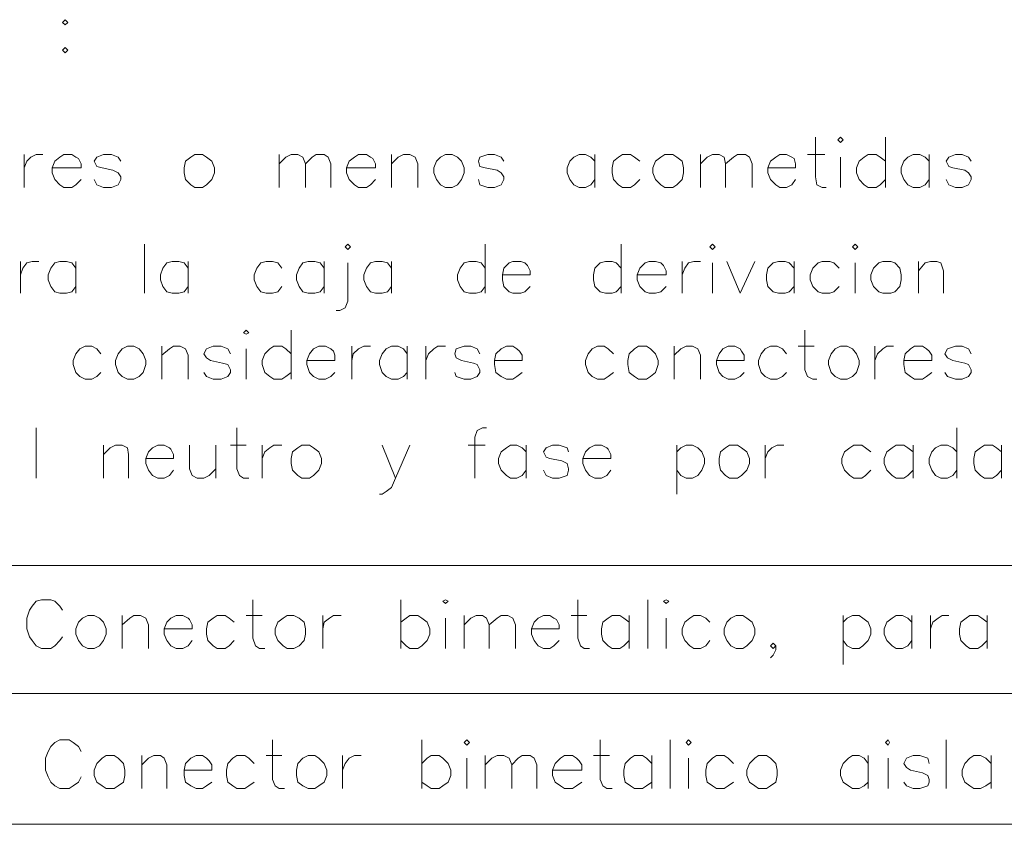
# Paper-space layout 'DGE_BT_007' of a CAD drawing. Header units: millimetres. Extents: x 8 to 202, y 3 to 294.
# Tile 7 of 14: x 50 to 81, y 71 to 97. Entities that reach past the tile are written whole.
import ezdxf

# ---------------------------------------------------------------- set-up
doc = ezdxf.new("R2010")
doc.units = ezdxf.units.MM
doc.layers.add('DGE_CONTORNOS', color=7, linetype='Continuous', lineweight=0)
doc.layers.add('DGE_DATOS', color=7, linetype='Continuous', lineweight=0)

# ---------------------------------------------------------------- blocks, each defined once
blk = doc.blocks.new('DGE_BT_007')
at = {"layer": 'DGE_CONTORNOS', "lineweight": 13}
for points in [[(51.054, 97.2257), (51.1387, 97.141), (51.054, 97.0563), (50.9693, 97.141), (51.054, 97.2257)], [(51.054, 96.3367), (51.1387, 96.252), (51.054, 96.1673), (50.9693, 96.252), (51.054, 96.3367)], [(75.0993, 93.458), (75.0993, 92.188), (75.1417, 91.934), (75.311, 91.8493), (75.438, 91.8493)], [(75.819, 93.3734), (75.9037, 93.458), (75.9883, 93.3734), (75.9037, 93.2887), (75.819, 93.3734)], [(77.343, 93.458), (77.343, 91.8493)], [(49.7417, 92.9077), (49.7417, 91.8493)], [(49.7417, 92.4844), (49.8263, 92.696), (49.9533, 92.823), (50.1227, 92.9077), (50.3343, 92.9077)], [(50.6307, 92.4844), (51.562, 92.4844), (51.562, 92.6114), (51.4773, 92.7807), (51.3927, 92.823), (51.2657, 92.9077), (51.0117, 92.9077), (50.8847, 92.823), (50.7153, 92.696), (50.6307, 92.4844), (50.6307, 92.315), (50.7153, 92.1034), (50.8847, 91.934), (51.0117, 91.8493), (51.2657, 91.8493), (51.3927, 91.934), (51.562, 92.1034)], [(52.832, 92.696), (52.7473, 92.823), (52.5357, 92.9077), (52.2817, 92.9077), (52.07, 92.823), (51.9853, 92.696), (52.07, 92.5267), (52.2393, 92.4844), (52.578, 92.3997), (52.7473, 92.315), (52.832, 92.188), (52.832, 92.1034), (52.7473, 91.934), (52.5357, 91.8493), (52.2817, 91.8493), (52.07, 91.934), (51.9853, 92.1034)], [(55.2027, 92.9077), (55.0757, 92.823), (54.9063, 92.696), (54.864, 92.4844), (54.864, 92.315), (54.9063, 92.1034), (55.0757, 91.934), (55.2027, 91.8493), (55.4567, 91.8493), (55.5837, 91.934), (55.753, 92.1034), (55.8377, 92.315), (55.8377, 92.4844), (55.753, 92.696), (55.5837, 92.823), (55.4567, 92.9077), (55.2027, 92.9077)], [(57.912, 92.9077), (57.912, 91.8493)], [(57.912, 92.6114), (58.1237, 92.823), (58.293, 92.9077), (58.5047, 92.9077), (58.674, 92.823), (58.7587, 92.6114), (58.7587, 91.8493)], [(58.7587, 92.6114), (58.9703, 92.823), (59.0973, 92.9077), (59.3513, 92.9077), (59.4783, 92.823), (59.563, 92.6114), (59.563, 91.8493)], [(60.071, 92.4844), (61.0023, 92.4844), (61.0023, 92.6114), (60.9177, 92.7807), (60.833, 92.823), (60.706, 92.9077), (60.452, 92.9077), (60.325, 92.823), (60.1557, 92.696), (60.071, 92.4844), (60.071, 92.315), (60.1557, 92.1034), (60.325, 91.934), (60.452, 91.8493), (60.706, 91.8493), (60.833, 91.934), (61.0023, 92.1034)], [(61.5103, 92.9077), (61.5103, 91.8493)], [(61.5103, 92.6114), (61.722, 92.823), (61.8913, 92.9077), (62.103, 92.9077), (62.2723, 92.823), (62.357, 92.6114), (62.357, 91.8493)], [(63.246, 92.9077), (63.0767, 92.823), (62.9497, 92.696), (62.865, 92.4844), (62.865, 92.315), (62.9497, 92.1034), (63.0767, 91.934), (63.246, 91.8493), (63.4577, 91.8493), (63.627, 91.934), (63.754, 92.1034), (63.8387, 92.315), (63.8387, 92.4844), (63.754, 92.696), (63.627, 92.823), (63.4577, 92.9077), (63.246, 92.9077)], [(65.1087, 92.696), (65.024, 92.823), (64.8123, 92.9077), (64.6007, 92.9077), (64.3467, 92.823), (64.3043, 92.696), (64.3467, 92.5267), (64.516, 92.4844), (64.897, 92.3997), (65.024, 92.315), (65.1087, 92.188), (65.1087, 92.1034), (65.024, 91.934), (64.8123, 91.8493), (64.6007, 91.8493), (64.3467, 91.934), (64.3043, 92.1034)], [(68.0297, 92.696), (67.9027, 92.823), (67.7333, 92.9077), (67.5217, 92.9077), (67.3523, 92.823), (67.2253, 92.696), (67.1407, 92.4844), (67.1407, 92.315), (67.2253, 92.1034), (67.3523, 91.934), (67.5217, 91.8493), (67.7333, 91.8493), (67.9027, 91.934), (68.0297, 92.1034)], [(68.0297, 92.9077), (68.0297, 91.8493)], [(69.469, 92.696), (69.2997, 92.823), (69.1727, 92.9077), (68.9187, 92.9077), (68.7917, 92.823), (68.6223, 92.696), (68.58, 92.4844), (68.58, 92.315), (68.6223, 92.1034), (68.7917, 91.934), (68.9187, 91.8493), (69.1727, 91.8493), (69.2997, 91.934), (69.469, 92.1034)], [(70.2733, 92.9077), (70.1463, 92.823), (69.977, 92.696), (69.8923, 92.4844), (69.8923, 92.315), (69.977, 92.1034), (70.1463, 91.934), (70.2733, 91.8493), (70.5273, 91.8493), (70.6543, 91.934), (70.8237, 92.1034), (70.866, 92.315), (70.866, 92.4844), (70.8237, 92.696), (70.6543, 92.823), (70.5273, 92.9077), (70.2733, 92.9077)], [(71.4163, 92.9077), (71.4163, 91.8493)], [(71.4163, 92.6114), (71.628, 92.823), (71.7973, 92.9077), (72.009, 92.9077), (72.1783, 92.823), (72.2207, 92.6114), (72.2207, 91.8493)], [(72.2207, 92.6114), (72.4747, 92.823), (72.6017, 92.9077), (72.8557, 92.9077), (72.9827, 92.823), (73.0673, 92.6114), (73.0673, 91.8493)], [(73.5753, 92.4844), (74.4643, 92.4844), (74.4643, 92.6114), (74.422, 92.7807), (74.3373, 92.823), (74.168, 92.9077), (73.9563, 92.9077), (73.8293, 92.823), (73.66, 92.696), (73.5753, 92.4844), (73.5753, 92.315), (73.66, 92.1034), (73.8293, 91.934), (73.9563, 91.8493), (74.168, 91.8493), (74.3373, 91.934), (74.4643, 92.1034)], [(74.8453, 92.9077), (75.3957, 92.9077)], [(75.9037, 92.823), (75.9037, 91.8493)], [(77.343, 92.696), (77.1737, 92.823), (77.0467, 92.9077), (76.7927, 92.9077), (76.6657, 92.823), (76.4963, 92.696), (76.4117, 92.4844), (76.4117, 92.315), (76.4963, 92.1034), (76.6657, 91.934), (76.7927, 91.8493), (77.0467, 91.8493), (77.1737, 91.934), (77.343, 92.1034)], [(78.74, 92.696), (78.613, 92.823), (78.4437, 92.9077), (78.232, 92.9077), (78.0627, 92.823), (77.9357, 92.696), (77.851, 92.4844), (77.851, 92.315), (77.9357, 92.1034), (78.0627, 91.934), (78.232, 91.8493), (78.4437, 91.8493), (78.613, 91.934), (78.74, 92.1034)], [(78.74, 92.9077), (78.74, 91.8493)], [(80.0947, 92.696), (80.01, 92.823), (79.7983, 92.9077), (79.5867, 92.9077), (79.375, 92.823), (79.2903, 92.696), (79.375, 92.5267), (79.502, 92.4844), (79.883, 92.3997), (80.01, 92.315), (80.0947, 92.188), (80.0947, 92.1034), (80.01, 91.934), (79.7983, 91.8493), (79.5867, 91.8493), (79.375, 91.934), (79.2903, 92.1034)], [(53.594, 90.029), (53.594, 88.4627)], [(60.0287, 89.9444), (60.1133, 90.029), (60.198, 89.9444), (60.1133, 89.8597), (60.0287, 89.9444)], [(64.516, 90.029), (64.516, 88.4627)], [(68.8763, 90.029), (68.8763, 88.4627)], [(71.7127, 89.9444), (71.7973, 90.029), (71.882, 89.9444), (71.7973, 89.8597), (71.7127, 89.9444)], [(76.2847, 89.9444), (76.3693, 90.029), (76.454, 89.9444), (76.3693, 89.8597), (76.2847, 89.9444)], [(49.6147, 89.4787), (49.6147, 88.4627)], [(49.6147, 89.0554), (49.6993, 89.267), (49.8263, 89.4364), (49.9957, 89.4787), (50.2073, 89.4787)], [(51.3927, 89.267), (51.2657, 89.4364), (51.0963, 89.4787), (50.8847, 89.4787), (50.7153, 89.4364), (50.5883, 89.267), (50.5037, 89.0554), (50.5037, 88.886), (50.5883, 88.6743), (50.7153, 88.505), (50.8847, 88.4627), (51.0963, 88.4627), (51.2657, 88.505), (51.3927, 88.6743)], [(51.3927, 89.4787), (51.3927, 88.4627)], [(54.991, 89.267), (54.864, 89.4364), (54.6947, 89.4787), (54.483, 89.4787), (54.3137, 89.4364), (54.1867, 89.267), (54.102, 89.0554), (54.102, 88.886), (54.1867, 88.6743), (54.3137, 88.505), (54.483, 88.4627), (54.6947, 88.4627), (54.864, 88.505), (54.991, 88.6743)], [(54.991, 89.4787), (54.991, 88.4627)], [(57.9967, 89.267), (57.8697, 89.4364), (57.7003, 89.4787), (57.4887, 89.4787), (57.3193, 89.4364), (57.1923, 89.267), (57.1077, 89.0554), (57.1077, 88.886), (57.1923, 88.6743), (57.3193, 88.505), (57.4887, 88.4627), (57.7003, 88.4627), (57.8697, 88.505), (57.9967, 88.6743)], [(59.3513, 89.267), (59.2243, 89.4364), (59.055, 89.4787), (58.8433, 89.4787), (58.674, 89.4364), (58.547, 89.267), (58.4623, 89.0554), (58.4623, 88.886), (58.547, 88.6743), (58.674, 88.505), (58.8433, 88.4627), (59.055, 88.4627), (59.2243, 88.505), (59.3513, 88.6743)], [(59.3513, 89.4787), (59.3513, 88.4627)], [(60.1133, 89.4364), (60.1133, 88.2087), (60.0287, 87.997), (59.8593, 87.9124), (59.7323, 87.9124)], [(61.5103, 89.267), (61.3833, 89.4364), (61.214, 89.4787), (61.0023, 89.4787), (60.833, 89.4364), (60.706, 89.267), (60.6213, 89.0554), (60.6213, 88.886), (60.706, 88.6743), (60.833, 88.505), (61.0023, 88.4627), (61.214, 88.4627), (61.3833, 88.505), (61.5103, 88.6743)], [(61.5103, 89.4787), (61.5103, 88.4627)], [(64.516, 89.267), (64.389, 89.4364), (64.2197, 89.4787), (64.008, 89.4787), (63.8387, 89.4364), (63.7117, 89.267), (63.627, 89.0554), (63.627, 88.886), (63.7117, 88.6743), (63.8387, 88.505), (64.008, 88.4627), (64.2197, 88.4627), (64.389, 88.505), (64.516, 88.6743)], [(65.0663, 89.0554), (65.9553, 89.0554), (65.9553, 89.1824), (65.8707, 89.3517), (65.786, 89.4364), (65.659, 89.4787), (65.405, 89.4787), (65.278, 89.4364), (65.1087, 89.267), (65.0663, 89.0554), (65.0663, 88.886), (65.1087, 88.6743), (65.278, 88.505), (65.405, 88.4627), (65.659, 88.4627), (65.786, 88.505), (65.9553, 88.6743)], [(68.8763, 89.267), (68.707, 89.4364), (68.58, 89.4787), (68.3683, 89.4787), (68.199, 89.4364), (68.0297, 89.267), (67.9873, 89.0554), (67.9873, 88.886), (68.0297, 88.6743), (68.199, 88.505), (68.3683, 88.4627), (68.58, 88.4627), (68.707, 88.505), (68.8763, 88.6743)], [(69.3843, 89.0554), (70.3157, 89.0554), (70.3157, 89.1824), (70.231, 89.3517), (70.1463, 89.4364), (69.977, 89.4787), (69.7653, 89.4787), (69.6383, 89.4364), (69.469, 89.267), (69.3843, 89.0554), (69.3843, 88.886), (69.469, 88.6743), (69.6383, 88.505), (69.7653, 88.4627), (69.977, 88.4627), (70.1463, 88.505), (70.3157, 88.6743)], [(70.8237, 89.4787), (70.8237, 88.4627)], [(70.8237, 89.0554), (70.9083, 89.267), (71.0353, 89.4364), (71.2047, 89.4787), (71.4163, 89.4787)], [(71.7973, 89.4364), (71.7973, 88.4627)], [(72.263, 89.4787), (72.6863, 88.4627), (73.152, 89.4787)], [(74.422, 89.267), (74.2527, 89.4364), (74.1257, 89.4787), (73.914, 89.4787), (73.7447, 89.4364), (73.5753, 89.267), (73.533, 89.0554), (73.533, 88.886), (73.5753, 88.6743), (73.7447, 88.505), (73.914, 88.4627), (74.1257, 88.4627), (74.2527, 88.505), (74.422, 88.6743)], [(74.422, 89.4787), (74.422, 88.4627)], [(75.8613, 89.267), (75.692, 89.4364), (75.565, 89.4787), (75.311, 89.4787), (75.184, 89.4364), (75.0147, 89.267), (74.93, 89.0554), (74.93, 88.886), (75.0147, 88.6743), (75.184, 88.505), (75.311, 88.4627), (75.565, 88.4627), (75.692, 88.505), (75.8613, 88.6743)], [(76.3693, 89.4364), (76.3693, 88.4627)], [(77.2583, 89.4787), (77.1313, 89.4364), (76.962, 89.267), (76.8773, 89.0554), (76.8773, 88.886), (76.962, 88.6743), (77.1313, 88.505), (77.2583, 88.4627), (77.5123, 88.4627), (77.6393, 88.505), (77.8087, 88.6743), (77.851, 88.886), (77.851, 89.0554), (77.8087, 89.267), (77.6393, 89.4364), (77.5123, 89.4787), (77.2583, 89.4787)], [(78.4013, 89.4787), (78.4013, 88.4627)], [(78.4013, 89.1824), (78.613, 89.4364), (78.7823, 89.4787), (78.994, 89.4787), (79.121, 89.4364), (79.2057, 89.1824), (79.2057, 88.4627)], [(56.769, 87.1927), (56.8537, 87.2774), (56.9383, 87.1927), (56.8537, 87.1504), (56.769, 87.1927)], [(58.293, 87.2774), (58.293, 85.711)], [(74.7607, 87.2774), (74.7607, 86.0074), (74.8453, 85.7957), (75.0147, 85.711), (75.1417, 85.711)], [(52.197, 86.5154), (52.07, 86.6847), (51.9007, 86.7694), (51.689, 86.7694), (51.5197, 86.6847), (51.3927, 86.5154), (51.308, 86.3037), (51.308, 86.1767), (51.3927, 85.9227), (51.5197, 85.7957), (51.689, 85.711), (51.9007, 85.711), (52.07, 85.7957), (52.197, 85.9227)], [(53.0437, 86.7694), (52.8743, 86.6847), (52.7473, 86.5154), (52.6627, 86.3037), (52.6627, 86.1767), (52.7473, 85.9227), (52.8743, 85.7957), (53.0437, 85.711), (53.2553, 85.711), (53.4247, 85.7957), (53.5517, 85.9227), (53.6363, 86.1767), (53.6363, 86.3037), (53.5517, 86.5154), (53.4247, 86.6847), (53.2553, 86.7694), (53.0437, 86.7694)], [(54.1443, 86.7694), (54.1443, 85.711)], [(54.1443, 86.473), (54.3983, 86.6847), (54.5253, 86.7694), (54.737, 86.7694), (54.9063, 86.6847), (54.991, 86.473), (54.991, 85.711)], [(56.3457, 86.5154), (56.261, 86.6847), (56.0493, 86.7694), (55.7953, 86.7694), (55.5837, 86.6847), (55.499, 86.5154), (55.5837, 86.3884), (55.7107, 86.3037), (56.0917, 86.219), (56.261, 86.1767), (56.3457, 86.0074), (56.3457, 85.9227), (56.261, 85.7957), (56.0493, 85.711), (55.7953, 85.711), (55.5837, 85.7957), (55.499, 85.9227)], [(56.8537, 86.6847), (56.8537, 85.711)], [(58.293, 86.5154), (58.1237, 86.6847), (57.9967, 86.7694), (57.7427, 86.7694), (57.6157, 86.6847), (57.4463, 86.5154), (57.3617, 86.3037), (57.3617, 86.1767), (57.4463, 85.9227), (57.6157, 85.7957), (57.7427, 85.711), (57.9967, 85.711), (58.1237, 85.7957), (58.293, 85.9227)], [(58.801, 86.3037), (59.69, 86.3037), (59.69, 86.473), (59.6477, 86.6), (59.563, 86.6847), (59.3937, 86.7694), (59.182, 86.7694), (59.0127, 86.6847), (58.8857, 86.5154), (58.801, 86.3037), (58.801, 86.1767), (58.8857, 85.9227), (59.0127, 85.7957), (59.182, 85.711), (59.3937, 85.711), (59.563, 85.7957), (59.69, 85.9227)], [(60.2403, 86.7694), (60.2403, 85.711)], [(60.2403, 86.3037), (60.2827, 86.5154), (60.452, 86.6847), (60.6213, 86.7694), (60.833, 86.7694)], [(62.0183, 86.5154), (61.8913, 86.6847), (61.722, 86.7694), (61.5103, 86.7694), (61.341, 86.6847), (61.214, 86.5154), (61.1293, 86.3037), (61.1293, 86.1767), (61.214, 85.9227), (61.341, 85.7957), (61.5103, 85.711), (61.722, 85.711), (61.8913, 85.7957), (62.0183, 85.9227)], [(62.0183, 86.7694), (62.0183, 85.711)], [(62.611, 86.7694), (62.611, 85.711)], [(62.611, 86.3037), (62.6957, 86.5154), (62.865, 86.6847), (62.992, 86.7694), (63.246, 86.7694)], [(64.3467, 86.5154), (64.262, 86.6847), (64.0503, 86.7694), (63.8387, 86.7694), (63.5847, 86.6847), (63.5423, 86.5154), (63.5847, 86.3884), (63.754, 86.3037), (64.135, 86.219), (64.262, 86.1767), (64.3467, 86.0074), (64.3467, 85.9227), (64.262, 85.7957), (64.0503, 85.711), (63.8387, 85.711), (63.5847, 85.7957), (63.5423, 85.9227)], [(64.8123, 86.3037), (65.7013, 86.3037), (65.7013, 86.473), (65.6167, 86.6), (65.532, 86.6847), (65.405, 86.7694), (65.1933, 86.7694), (65.024, 86.6847), (64.8547, 86.5154), (64.8123, 86.3037), (64.8123, 86.1767), (64.8547, 85.9227), (65.024, 85.7957), (65.1933, 85.711), (65.405, 85.711), (65.532, 85.7957), (65.7013, 85.9227)], [(68.6223, 86.5154), (68.453, 86.6847), (68.326, 86.7694), (68.1143, 86.7694), (67.945, 86.6847), (67.818, 86.5154), (67.7333, 86.3037), (67.7333, 86.1767), (67.818, 85.9227), (67.945, 85.7957), (68.1143, 85.711), (68.326, 85.711), (68.453, 85.7957), (68.6223, 85.9227)], [(69.4267, 86.7694), (69.2997, 86.6847), (69.1303, 86.5154), (69.088, 86.3037), (69.088, 86.1767), (69.1303, 85.9227), (69.2997, 85.7957), (69.4267, 85.711), (69.6807, 85.711), (69.8077, 85.7957), (69.977, 85.9227), (70.0617, 86.1767), (70.0617, 86.3037), (69.977, 86.5154), (69.8077, 86.6847), (69.6807, 86.7694), (69.4267, 86.7694)], [(70.5697, 86.7694), (70.5697, 85.711)], [(70.5697, 86.473), (70.7813, 86.6847), (70.9507, 86.7694), (71.1623, 86.7694), (71.3317, 86.6847), (71.4163, 86.473), (71.4163, 85.711)], [(71.9243, 86.3037), (72.8133, 86.3037), (72.8133, 86.473), (72.7287, 86.6), (72.6863, 86.6847), (72.517, 86.7694), (72.3053, 86.7694), (72.136, 86.6847), (72.009, 86.5154), (71.9243, 86.3037), (71.9243, 86.1767), (72.009, 85.9227), (72.136, 85.7957), (72.3053, 85.711), (72.517, 85.711), (72.6863, 85.7957), (72.8133, 85.9227)], [(74.168, 86.5154), (74.041, 86.6847), (73.8717, 86.7694), (73.66, 86.7694), (73.4907, 86.6847), (73.3637, 86.5154), (73.279, 86.3037), (73.279, 86.1767), (73.3637, 85.9227), (73.4907, 85.7957), (73.66, 85.711), (73.8717, 85.711), (74.041, 85.7957), (74.168, 85.9227)], [(74.549, 86.7694), (75.057, 86.7694)], [(75.9037, 86.7694), (75.7343, 86.6847), (75.6073, 86.5154), (75.5227, 86.3037), (75.5227, 86.1767), (75.6073, 85.9227), (75.7343, 85.7957), (75.9037, 85.711), (76.1153, 85.711), (76.2847, 85.7957), (76.4117, 85.9227), (76.4963, 86.1767), (76.4963, 86.3037), (76.4117, 86.5154), (76.2847, 86.6847), (76.1153, 86.7694), (75.9037, 86.7694)], [(77.0043, 86.7694), (77.0043, 85.711)], [(77.0043, 86.3037), (77.089, 86.5154), (77.2583, 86.6847), (77.3853, 86.7694), (77.597, 86.7694)], [(77.9357, 86.3037), (78.8247, 86.3037), (78.8247, 86.473), (78.74, 86.6), (78.6553, 86.6847), (78.5283, 86.7694), (78.2743, 86.7694), (78.1473, 86.6847), (77.978, 86.5154), (77.9357, 86.3037), (77.9357, 86.1767), (77.978, 85.9227), (78.1473, 85.7957), (78.2743, 85.711), (78.5283, 85.711), (78.6553, 85.7957), (78.8247, 85.9227)], [(80.0947, 86.5154), (80.01, 86.6847), (79.7983, 86.7694), (79.5867, 86.7694), (79.3327, 86.6847), (79.248, 86.5154), (79.3327, 86.3884), (79.502, 86.3037), (79.883, 86.219), (80.01, 86.1767), (80.0947, 86.0074), (80.0947, 85.9227), (80.01, 85.7957), (79.7983, 85.711), (79.5867, 85.711), (79.3327, 85.7957), (79.248, 85.9227)], [(50.1227, 84.1447), (50.1227, 82.536)], [(56.5573, 84.1447), (56.5573, 82.8324), (56.642, 82.6207), (56.769, 82.536), (56.9383, 82.536)], [(64.5583, 84.1447), (64.4313, 84.1447), (64.262, 84.06), (64.1773, 83.8484), (64.1773, 82.536)], [(79.629, 84.1447), (79.629, 82.536)], [(52.2817, 83.5944), (52.2817, 82.536)], [(52.2817, 83.298), (52.4933, 83.5097), (52.6627, 83.5944), (52.8743, 83.5944), (53.0437, 83.5097), (53.086, 83.298), (53.086, 82.536)], [(53.6363, 83.171), (54.5253, 83.171), (54.5253, 83.298), (54.4407, 83.4674), (54.3983, 83.5097), (54.229, 83.5944), (54.0173, 83.5944), (53.848, 83.5097), (53.721, 83.3827), (53.6363, 83.171), (53.6363, 83.0017), (53.721, 82.79), (53.848, 82.6207), (54.0173, 82.536), (54.229, 82.536), (54.3983, 82.6207), (54.5253, 82.79)], [(55.0333, 83.5944), (55.0333, 82.8324), (55.118, 82.6207), (55.2873, 82.536), (55.499, 82.536), (55.6683, 82.6207), (55.88, 82.8324)], [(55.88, 83.5944), (55.88, 82.536)], [(56.3457, 83.5944), (56.8537, 83.5944)], [(57.3617, 83.5944), (57.3617, 82.536)], [(57.3617, 83.171), (57.4463, 83.3827), (57.6157, 83.5097), (57.7427, 83.5944), (57.9967, 83.5944)], [(58.6317, 83.5944), (58.5047, 83.5097), (58.3353, 83.3827), (58.293, 83.171), (58.293, 83.0017), (58.3353, 82.79), (58.5047, 82.6207), (58.6317, 82.536), (58.8857, 82.536), (59.0127, 82.6207), (59.182, 82.79), (59.2667, 83.0017), (59.2667, 83.171), (59.182, 83.3827), (59.0127, 83.5097), (58.8857, 83.5944), (58.6317, 83.5944)], [(61.214, 83.5944), (61.6373, 82.536), (62.103, 83.5944)], [(63.9657, 83.5944), (64.516, 83.5944)], [(65.8283, 83.3827), (65.7013, 83.5097), (65.532, 83.5944), (65.3203, 83.5944), (65.1933, 83.5097), (65.024, 83.3827), (64.9393, 83.171), (64.9393, 83.0017), (65.024, 82.79), (65.1933, 82.6207), (65.3203, 82.536), (65.532, 82.536), (65.7013, 82.6207), (65.8283, 82.79)], [(65.8283, 83.5944), (65.8283, 82.536)], [(67.183, 83.3827), (67.1407, 83.5097), (66.8867, 83.5944), (66.675, 83.5944), (66.4633, 83.5097), (66.3787, 83.3827), (66.4633, 83.2134), (66.5903, 83.171), (66.9713, 83.0864), (67.1407, 83.0017), (67.183, 82.8324), (67.183, 82.79), (67.1407, 82.6207), (66.8867, 82.536), (66.675, 82.536), (66.4633, 82.6207), (66.3787, 82.79)], [(67.6487, 83.171), (68.5377, 83.171), (68.5377, 83.298), (68.453, 83.4674), (68.4107, 83.5097), (68.2413, 83.5944), (68.0297, 83.5944), (67.8603, 83.5097), (67.7333, 83.3827), (67.6487, 83.171), (67.6487, 83.0017), (67.7333, 82.79), (67.8603, 82.6207), (68.0297, 82.536), (68.2413, 82.536), (68.4107, 82.6207), (68.5377, 82.79)], [(70.6543, 83.5944), (70.6543, 82.028)], [(70.6543, 83.3827), (70.7813, 83.5097), (70.9507, 83.5944), (71.1623, 83.5944), (71.3317, 83.5097), (71.4587, 83.3827), (71.5433, 83.171), (71.5433, 83.0017), (71.4587, 82.79), (71.3317, 82.6207), (71.1623, 82.536), (70.9507, 82.536), (70.7813, 82.6207), (70.6543, 82.79)], [(72.3477, 83.5944), (72.2207, 83.5097), (72.0513, 83.3827), (72.009, 83.171), (72.009, 83.0017), (72.0513, 82.79), (72.2207, 82.6207), (72.3477, 82.536), (72.6017, 82.536), (72.7287, 82.6207), (72.898, 82.79), (72.9827, 83.0017), (72.9827, 83.171), (72.898, 83.3827), (72.7287, 83.5097), (72.6017, 83.5944), (72.3477, 83.5944)], [(73.4907, 83.5944), (73.4907, 82.536)], [(73.4907, 83.171), (73.5753, 83.3827), (73.7023, 83.5097), (73.8717, 83.5944), (74.0833, 83.5944)], [(76.8773, 83.3827), (76.708, 83.5097), (76.581, 83.5944), (76.327, 83.5944), (76.2, 83.5097), (76.0307, 83.3827), (75.946, 83.171), (75.946, 83.0017), (76.0307, 82.79), (76.2, 82.6207), (76.327, 82.536), (76.581, 82.536), (76.708, 82.6207), (76.8773, 82.79)], [(78.232, 83.3827), (78.0627, 83.5097), (77.9357, 83.5944), (77.6817, 83.5944), (77.5547, 83.5097), (77.3853, 83.3827), (77.3007, 83.171), (77.3007, 83.0017), (77.3853, 82.79), (77.5547, 82.6207), (77.6817, 82.536), (77.9357, 82.536), (78.0627, 82.6207), (78.232, 82.79)], [(78.232, 83.5944), (78.232, 82.536)], [(79.629, 83.3827), (79.502, 83.5097), (79.3327, 83.5944), (79.121, 83.5944), (78.9517, 83.5097), (78.8247, 83.3827), (78.74, 83.171), (78.74, 83.0017), (78.8247, 82.79), (78.9517, 82.6207), (79.121, 82.536), (79.3327, 82.536), (79.502, 82.6207), (79.629, 82.79)], [(81.0683, 83.3827), (80.899, 83.5097), (80.772, 83.5944), (80.518, 83.5944), (80.391, 83.5097), (80.2217, 83.3827), (80.1793, 83.171), (80.1793, 83.0017), (80.2217, 82.79), (80.391, 82.6207), (80.518, 82.536), (80.772, 82.536), (80.899, 82.6207), (81.0683, 82.79)], [(81.0683, 83.5944), (81.0683, 82.536)], [(61.6373, 82.536), (61.5103, 82.2397), (61.341, 82.1127), (61.214, 82.028), (61.1293, 82.028)], [(50.9693, 78.3027), (50.8847, 78.4297), (50.7153, 78.599), (50.5883, 78.6414), (50.292, 78.6414), (50.1227, 78.599), (49.9957, 78.4297), (49.911, 78.3027), (49.8263, 78.0487), (49.8263, 77.71), (49.911, 77.456), (49.9957, 77.329), (50.1227, 77.1597), (50.292, 77.075), (50.5883, 77.075), (50.7153, 77.1597), (50.8847, 77.329), (50.9693, 77.456)], [(57.0653, 78.6414), (57.0653, 77.4137), (57.15, 77.1597), (57.277, 77.075), (57.4463, 77.075)], [(61.8067, 78.6414), (61.8067, 77.075)], [(63.1613, 78.599), (63.246, 78.6414), (63.3307, 78.599), (63.246, 78.5144), (63.1613, 78.599)], [(67.4793, 78.6414), (67.4793, 77.4137), (67.564, 77.1597), (67.691, 77.075), (67.8603, 77.075)], [(69.723, 78.6414), (69.723, 77.075)], [(70.231, 78.599), (70.3157, 78.6414), (70.4003, 78.599), (70.3157, 78.5144), (70.231, 78.599)], [(51.7737, 78.1334), (51.6043, 78.0487), (51.4773, 77.9217), (51.3927, 77.71), (51.3927, 77.5407), (51.4773, 77.329), (51.6043, 77.1597), (51.7737, 77.075), (51.9853, 77.075), (52.1547, 77.1597), (52.2817, 77.329), (52.3663, 77.5407), (52.3663, 77.71), (52.2817, 77.9217), (52.1547, 78.0487), (51.9853, 78.1334), (51.7737, 78.1334)], [(52.8743, 78.1334), (52.8743, 77.075)], [(52.8743, 77.837), (53.1283, 78.0487), (53.2553, 78.1334), (53.467, 78.1334), (53.6363, 78.0487), (53.721, 77.837), (53.721, 77.075)], [(54.229, 77.71), (55.118, 77.71), (55.118, 77.837), (55.0333, 78.0064), (54.991, 78.0487), (54.8217, 78.1334), (54.61, 78.1334), (54.4407, 78.0487), (54.3137, 77.9217), (54.229, 77.71), (54.229, 77.5407), (54.3137, 77.329), (54.4407, 77.1597), (54.61, 77.075), (54.8217, 77.075), (54.991, 77.1597), (55.118, 77.329)], [(56.4727, 77.9217), (56.3033, 78.0487), (56.1763, 78.1334), (55.9223, 78.1334), (55.7953, 78.0487), (55.626, 77.9217), (55.5837, 77.71), (55.5837, 77.5407), (55.626, 77.329), (55.7953, 77.1597), (55.9223, 77.075), (56.1763, 77.075), (56.3033, 77.1597), (56.4727, 77.329)], [(56.8537, 78.1334), (57.3617, 78.1334)], [(58.166, 78.1334), (58.039, 78.0487), (57.8697, 77.9217), (57.785, 77.71), (57.785, 77.5407), (57.8697, 77.329), (58.039, 77.1597), (58.166, 77.075), (58.3777, 77.075), (58.547, 77.1597), (58.7163, 77.329), (58.7587, 77.5407), (58.7587, 77.71), (58.7163, 77.9217), (58.547, 78.0487), (58.3777, 78.1334), (58.166, 78.1334)], [(59.309, 78.1334), (59.309, 77.075)], [(59.309, 77.71), (59.3513, 77.9217), (59.5207, 78.0487), (59.6477, 78.1334), (59.9017, 78.1334)], [(61.8067, 77.9217), (61.976, 78.0487), (62.103, 78.1334), (62.357, 78.1334), (62.484, 78.0487), (62.6533, 77.9217), (62.738, 77.71), (62.738, 77.5407), (62.6533, 77.329), (62.484, 77.1597), (62.357, 77.075), (62.103, 77.075), (61.976, 77.1597), (61.8067, 77.329)], [(63.246, 78.0487), (63.246, 77.075)], [(63.8387, 78.1334), (63.8387, 77.075)], [(63.8387, 77.837), (64.0503, 78.0487), (64.2197, 78.1334), (64.4313, 78.1334), (64.5583, 78.0487), (64.643, 77.837), (64.643, 77.075)], [(64.643, 77.837), (64.897, 78.0487), (65.024, 78.1334), (65.2357, 78.1334), (65.405, 78.0487), (65.4897, 77.837), (65.4897, 77.075)], [(65.9977, 77.71), (66.8867, 77.71), (66.8867, 77.837), (66.802, 78.0064), (66.7173, 78.0487), (66.5903, 78.1334), (66.3787, 78.1334), (66.2093, 78.0487), (66.0823, 77.9217), (65.9977, 77.71), (65.9977, 77.5407), (66.0823, 77.329), (66.2093, 77.1597), (66.3787, 77.075), (66.5903, 77.075), (66.7173, 77.1597), (66.8867, 77.329)], [(67.2677, 78.1334), (67.7757, 78.1334)], [(69.1303, 77.9217), (68.961, 78.0487), (68.834, 78.1334), (68.58, 78.1334), (68.453, 78.0487), (68.2837, 77.9217), (68.2413, 77.71), (68.2413, 77.5407), (68.2837, 77.329), (68.453, 77.1597), (68.58, 77.075), (68.834, 77.075), (68.961, 77.1597), (69.1303, 77.329)], [(69.1303, 78.1334), (69.1303, 77.075)], [(70.3157, 78.0487), (70.3157, 77.075)], [(71.7127, 77.9217), (71.5857, 78.0487), (71.4163, 78.1334), (71.2047, 78.1334), (71.0777, 78.0487), (70.9083, 77.9217), (70.8237, 77.71), (70.8237, 77.5407), (70.9083, 77.329), (71.0777, 77.1597), (71.2047, 77.075), (71.4163, 77.075), (71.5857, 77.1597), (71.7127, 77.329)], [(72.5593, 78.1334), (72.39, 78.0487), (72.263, 77.9217), (72.1783, 77.71), (72.1783, 77.5407), (72.263, 77.329), (72.39, 77.1597), (72.5593, 77.075), (72.771, 77.075), (72.898, 77.1597), (73.0673, 77.329), (73.152, 77.5407), (73.152, 77.71), (73.0673, 77.9217), (72.898, 78.0487), (72.771, 78.1334), (72.5593, 78.1334)], [(75.9883, 78.1334), (75.9883, 76.567)], [(75.9883, 77.9217), (76.1153, 78.0487), (76.2847, 78.1334), (76.4963, 78.1334), (76.6233, 78.0487), (76.7927, 77.9217), (76.8773, 77.71), (76.8773, 77.5407), (76.7927, 77.329), (76.6233, 77.1597), (76.4963, 77.075), (76.2847, 77.075), (76.1153, 77.1597), (75.9883, 77.329)], [(78.1897, 77.9217), (78.0627, 78.0487), (77.8933, 78.1334), (77.6817, 78.1334), (77.5547, 78.0487), (77.3853, 77.9217), (77.3007, 77.71), (77.3007, 77.5407), (77.3853, 77.329), (77.5547, 77.1597), (77.6817, 77.075), (77.8933, 77.075), (78.0627, 77.1597), (78.1897, 77.329)], [(78.1897, 78.1334), (78.1897, 77.075)], [(78.7823, 78.1334), (78.7823, 77.075)], [(78.7823, 77.71), (78.867, 77.9217), (79.0363, 78.0487), (79.1633, 78.1334), (79.375, 78.1334)], [(80.6027, 77.9217), (80.4333, 78.0487), (80.3063, 78.1334), (80.0523, 78.1334), (79.9253, 78.0487), (79.756, 77.9217), (79.7137, 77.71), (79.7137, 77.5407), (79.756, 77.329), (79.9253, 77.1597), (80.0523, 77.075), (80.3063, 77.075), (80.4333, 77.1597), (80.6027, 77.329)], [(80.6027, 78.1334), (80.6027, 77.075)], [(73.8293, 77.1597), (73.7447, 77.2444), (73.66, 77.1597), (73.7447, 77.075), (73.8293, 77.1597), (73.8293, 77.0327), (73.7447, 76.8634), (73.66, 76.7787)], [(51.562, 73.773), (51.4773, 73.9424), (51.308, 74.0694), (51.181, 74.154), (50.8847, 74.154), (50.7153, 74.0694), (50.5883, 73.9424), (50.5037, 73.773), (50.419, 73.5614), (50.419, 73.1804), (50.5037, 72.9687), (50.5883, 72.7994), (50.7153, 72.6724), (50.8847, 72.5877), (51.181, 72.5877), (51.308, 72.6724), (51.4773, 72.7994), (51.562, 72.9687)], [(57.7003, 74.154), (57.7003, 72.884), (57.785, 72.6724), (57.912, 72.5877), (58.0813, 72.5877)], [(62.484, 74.154), (62.484, 72.5877)], [(63.8387, 74.0694), (63.9233, 74.154), (64.008, 74.0694), (63.9233, 73.9847), (63.8387, 74.0694)], [(68.199, 74.154), (68.199, 72.884), (68.2837, 72.6724), (68.4107, 72.5877), (68.58, 72.5877)], [(70.4427, 74.154), (70.4427, 72.5877)], [(70.9507, 74.0694), (71.0353, 74.154), (71.12, 74.0694), (71.0353, 73.9847), (70.9507, 74.0694)], [(77.343, 74.0694), (77.4277, 74.154), (77.47, 74.0694), (77.4277, 73.9847), (77.343, 74.0694)], [(79.2903, 74.154), (79.2903, 72.5877)], [(52.3663, 73.646), (52.2393, 73.5614), (52.07, 73.392), (51.9853, 73.1804), (51.9853, 73.011), (52.07, 72.7994), (52.2393, 72.6724), (52.3663, 72.5877), (52.6203, 72.5877), (52.7473, 72.6724), (52.9167, 72.7994), (52.959, 73.011), (52.959, 73.1804), (52.9167, 73.392), (52.7473, 73.5614), (52.6203, 73.646), (52.3663, 73.646)], [(53.5093, 73.646), (53.5093, 72.5877)], [(53.5093, 73.3497), (53.721, 73.5614), (53.8903, 73.646), (54.102, 73.646), (54.229, 73.5614), (54.3137, 73.3497), (54.3137, 72.5877)], [(54.864, 73.1804), (55.753, 73.1804), (55.753, 73.3497), (55.6683, 73.4767), (55.5837, 73.5614), (55.4567, 73.646), (55.245, 73.646), (55.0757, 73.5614), (54.9063, 73.392), (54.864, 73.1804), (54.864, 73.011), (54.9063, 72.7994), (55.0757, 72.6724), (55.245, 72.5877), (55.4567, 72.5877), (55.5837, 72.6724), (55.753, 72.7994)], [(57.1077, 73.392), (56.9383, 73.5614), (56.8113, 73.646), (56.5573, 73.646), (56.4303, 73.5614), (56.261, 73.392), (56.2187, 73.1804), (56.2187, 73.011), (56.261, 72.7994), (56.4303, 72.6724), (56.5573, 72.5877), (56.8113, 72.5877), (56.9383, 72.6724), (57.1077, 72.7994)], [(57.4887, 73.646), (57.9967, 73.646)], [(58.8433, 73.646), (58.674, 73.5614), (58.5047, 73.392), (58.4623, 73.1804), (58.4623, 73.011), (58.5047, 72.7994), (58.674, 72.6724), (58.8433, 72.5877), (59.055, 72.5877), (59.182, 72.6724), (59.3513, 72.7994), (59.436, 73.011), (59.436, 73.1804), (59.3513, 73.392), (59.182, 73.5614), (59.055, 73.646), (58.8433, 73.646)], [(59.944, 73.646), (59.944, 72.5877)], [(59.944, 73.1804), (60.0287, 73.392), (60.1557, 73.5614), (60.325, 73.646), (60.5367, 73.646)], [(62.484, 73.392), (62.6533, 73.5614), (62.7803, 73.646), (63.0343, 73.646), (63.1613, 73.5614), (63.3307, 73.392), (63.4153, 73.1804), (63.4153, 73.011), (63.3307, 72.7994), (63.1613, 72.6724), (63.0343, 72.5877), (62.7803, 72.5877), (62.6533, 72.6724), (62.484, 72.7994)], [(63.9233, 73.5614), (63.9233, 72.5877)], [(64.516, 73.646), (64.516, 72.5877)], [(64.516, 73.3497), (64.7277, 73.5614), (64.897, 73.646), (65.1087, 73.646), (65.278, 73.5614), (65.3627, 73.3497), (65.3627, 72.5877)], [(65.3627, 73.3497), (65.5743, 73.5614), (65.7013, 73.646), (65.9553, 73.646), (66.0823, 73.5614), (66.167, 73.3497), (66.167, 72.5877)], [(66.675, 73.1804), (67.6063, 73.1804), (67.6063, 73.3497), (67.5217, 73.4767), (67.437, 73.5614), (67.31, 73.646), (67.056, 73.646), (66.929, 73.5614), (66.7597, 73.392), (66.675, 73.1804), (66.675, 73.011), (66.7597, 72.7994), (66.929, 72.6724), (67.056, 72.5877), (67.31, 72.5877), (67.437, 72.6724), (67.6063, 72.7994)], [(67.9873, 73.646), (68.4953, 73.646)], [(69.85, 73.392), (69.6807, 73.5614), (69.5537, 73.646), (69.2997, 73.646), (69.1727, 73.5614), (69.0033, 73.392), (68.961, 73.1804), (68.961, 73.011), (69.0033, 72.7994), (69.1727, 72.6724), (69.2997, 72.5877), (69.5537, 72.5877), (69.6807, 72.6724), (69.85, 72.7994)], [(69.85, 73.646), (69.85, 72.5877)], [(71.0353, 73.5614), (71.0353, 72.5877)], [(72.4747, 73.392), (72.3053, 73.5614), (72.1783, 73.646), (71.9243, 73.646), (71.7973, 73.5614), (71.628, 73.392), (71.5857, 73.1804), (71.5857, 73.011), (71.628, 72.7994), (71.7973, 72.6724), (71.9243, 72.5877), (72.1783, 72.5877), (72.3053, 72.6724), (72.4747, 72.7994)], [(73.279, 73.646), (73.152, 73.5614), (72.9827, 73.392), (72.898, 73.1804), (72.898, 73.011), (72.9827, 72.7994), (73.152, 72.6724), (73.279, 72.5877), (73.533, 72.5877), (73.66, 72.6724), (73.8293, 72.7994), (73.8717, 73.011), (73.8717, 73.1804), (73.8293, 73.392), (73.66, 73.5614), (73.533, 73.646), (73.279, 73.646)], [(76.7927, 73.392), (76.6657, 73.5614), (76.4963, 73.646), (76.2847, 73.646), (76.1577, 73.5614), (75.9883, 73.392), (75.9037, 73.1804), (75.9037, 73.011), (75.9883, 72.7994), (76.1577, 72.6724), (76.2847, 72.5877), (76.4963, 72.5877), (76.6657, 72.6724), (76.7927, 72.7994)], [(76.7927, 73.646), (76.7927, 72.5877)], [(77.4277, 73.5614), (77.4277, 72.5877)], [(78.74, 73.392), (78.6977, 73.5614), (78.4437, 73.646), (78.232, 73.646), (78.0203, 73.5614), (77.9357, 73.392), (78.0203, 73.265), (78.1473, 73.1804), (78.5283, 73.0957), (78.6977, 73.011), (78.74, 72.884), (78.74, 72.7994), (78.6977, 72.6724), (78.4437, 72.5877), (78.232, 72.5877), (78.0203, 72.6724), (77.9357, 72.7994)], [(80.7297, 73.392), (80.5603, 73.5614), (80.391, 73.646), (80.1793, 73.646), (80.0523, 73.5614), (79.883, 73.392), (79.7983, 73.1804), (79.7983, 73.011), (79.883, 72.7994), (80.0523, 72.6724), (80.1793, 72.5877), (80.391, 72.5877), (80.5603, 72.6724), (80.7297, 72.7994)], [(80.7297, 73.646), (80.7297, 72.5877)]]:
    blk.add_lwpolyline(points, dxfattribs=at)
at = {"layer": 'DGE_CONTORNOS', "lineweight": 5}
for points in [[(23.5797, 79.742), (201.9723, 79.742)], [(23.5797, 75.6357), (201.9723, 75.6357)], [(23.5797, 75.6357), (201.9723, 75.6357)], [(23.5797, 71.4447), (201.9723, 71.4447)]]:
    blk.add_lwpolyline(points, dxfattribs=at)
at = {"layer": 'DGE_DATOS', "flags": 1}
for tag, p in [('NORMA', (12, -5)), ('LAMINA', (12, -8)), ('PAGINA_PDF', (12, -11))]:
    blk.add_attdef(tag, p, '', height=1.5, dxfattribs=at)

psp = doc.layouts.new('DGE_BT_007')

# ---------------------------------------------------------------- block references
psp.add_blockref('DGE_BT_007', (0, 0))

doc.saveas('drawing.dxf')
